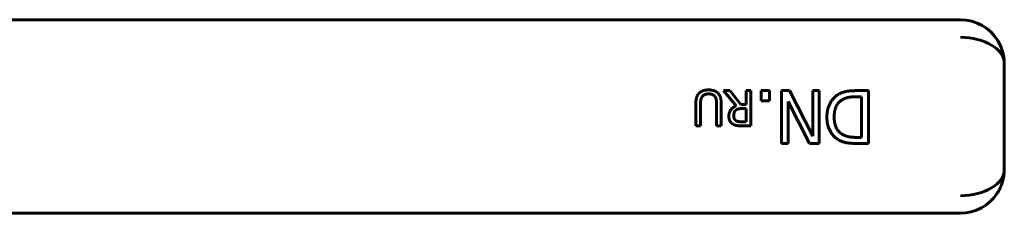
# Model space of a CAD drawing. Header units: millimetres. Extents: x 0 to 614, y 0 to 420.
# Tile 3 of 5: x 233 to 289, y 113 to 124. Entities that reach past the tile are written whole.
import ezdxf

# ---------------------------------------------------------------- set-up
doc = ezdxf.new("R2010")
doc.units = ezdxf.units.MM
doc.linetypes.add('K5LT_BASIC', pattern=[0])
doc.layers.add('Системный слой (1)', color=251, linetype='Continuous', true_color=0x6c6c6c)

msp = doc.modelspace()

# ---------------------------------------------------------------- linework, layer by layer
at = {"layer": 'Системный слой (1)', "color": 143, "linetype": 'K5LT_BASIC', "lineweight": 60, "true_color": 0x33acca}
for p, q in [((286.9074, 123.6012), (206.9606, 123.6012)), ((289.4074, 115.1012), (289.4074, 121.1012)), ((273.4146, 119.5703), (273.7598, 119.5703)), ((274.1261, 118.7), (273.4146, 119.5703)), ((273.7598, 119.5703), (274.3919, 118.7745)), ((274.6966, 119.5703), (274.9624, 119.5703)), ((274.6966, 118.7745), (274.6966, 119.5703)), ((274.9624, 119.5703), (274.9624, 117.5703)), ((275.5515, 119.5703), (276.0329, 119.5703)), ((275.5515, 118.9966), (275.5515, 119.5703)), ((276.0329, 119.5703), (276.0329, 118.9966)), ((276.7185, 119.5703), (277.1658, 119.5703)), ((276.7185, 116.5703), (276.7185, 119.5703)), ((277.1658, 119.5703), (278.4932, 116.9836)), ((278.4932, 116.9836), (278.4932, 119.5703)), ((278.4932, 119.5703), (278.8651, 119.5703)), ((278.8651, 119.5703), (278.8651, 116.5703)), ((280.9729, 119.5703), (281.6633, 119.5703)), ((281.6633, 119.5703), (281.6633, 116.5703)), ((276.0329, 118.9966), (275.5515, 118.9966)), ((278.2987, 116.5703), (277.0904, 118.9455)), ((277.0904, 118.9455), (277.0904, 116.5703)), ((281.2646, 119.2251), (280.9608, 119.2251)), ((281.2646, 116.9155), (281.2646, 119.2251)), ((271.8327, 117.5703), (271.8327, 118.8183)), ((272.0985, 118.8248), (272.0985, 117.5703)), ((273.0142, 117.5703), (273.0142, 118.8183)), ((273.28, 118.8183), (273.28, 117.5703)), ((274.3919, 118.7745), (274.6966, 118.7745)), ((274.6966, 118.5525), (274.4632, 118.5525)), ((274.6966, 117.8004), (274.6966, 118.5525)), ((272.0985, 117.5703), (271.8327, 117.5703)), ((273.28, 117.5703), (273.0142, 117.5703)), ((274.4324, 117.8004), (274.6966, 117.8004)), ((274.9624, 117.5703), (274.447, 117.5703)), ((280.9608, 116.9155), (281.2646, 116.9155)), ((277.0904, 116.5703), (276.7185, 116.5703)), ((278.8651, 116.5703), (278.2987, 116.5703)), ((281.6633, 116.5703), (280.9802, 116.5703)), ((206.9606, 112.6012), (286.9074, 112.6012))]:
    msp.add_line(p, q, dxfattribs=at)
for centre, start, end in [((286.9074, 121.1012), 30.72645, 90), ((286.9074, 115.1012), 270, 326.99391)]:
    msp.add_arc(centre, 2.5, start, end, dxfattribs=at)
for centre, major_axis, start_param, end_param in [((286.9074, 121.1012), (-2.5, 0), 3.1415927, 4.712389), ((286.9074, 115.1012), (2.5, 0), 4.712389, 6.2831853)]:
    msp.add_ellipse(centre, major_axis=major_axis, ratio=0.6, start_param=start_param, end_param=end_param, dxfattribs=at)
for points, knots in [([(289.0029, 122.4627), (289.0112, 122.45), (289.0193, 122.4371), (289.045, 122.3958), (289.062, 122.367), (289.1098, 122.2827), (289.1389, 122.2264), (289.208, 122.0799), (289.2447, 121.9886), (289.2866, 121.8642), (289.2968, 121.8318), (289.3083, 121.7925), (289.3103, 121.7857), (289.3141, 121.7723), (289.3159, 121.7657), (289.3214, 121.7459), (289.3249, 121.7326), (289.3351, 121.693), (289.3415, 121.6666), (289.3592, 121.5875), (289.3692, 121.5347), (289.3922, 121.3885), (289.4014, 121.295), (289.4067, 121.1684), (289.4074, 121.1348), (289.4074, 121.1012)], [0.1393962, 0.1393962, 0.1393962, 0.1393962, 0.8363774, 0.8363774, 2.369736, 2.369736, 5.2970569, 5.2970569, 9.8970569, 9.8970569, 11.5088181, 11.5088181, 11.8465077, 11.8465077, 12.1738067, 12.1738067, 12.8284048, 12.8284048, 14.1324057, 14.1324057, 16.7300168, 16.7300168, 21.3300168, 21.3300168, 23, 23, 23, 23]), ([(289.0553, 122.3779), (289.062, 122.3666), (289.0687, 122.3552), (289.09, 122.3178), (289.1042, 122.2917), (289.1456, 122.2128), (289.1713, 122.1592), (289.1997, 122.0944), (289.2044, 122.0835), (289.2179, 122.0514), (289.2265, 122.0302), (289.2424, 121.9895), (289.2497, 121.9701), (289.2632, 121.9329), (289.2694, 121.9152), (289.2808, 121.8812), (289.2861, 121.865), (289.2964, 121.8326), (289.3013, 121.8164), (289.3071, 121.7967), (289.3081, 121.7932), (289.31, 121.7865), (289.311, 121.7832), (289.3137, 121.7735), (289.3156, 121.767), (289.3209, 121.7475), (289.3244, 121.7346), (289.3344, 121.6959), (289.3406, 121.6702), (289.358, 121.5934), (289.3678, 121.5422), (289.3901, 121.4038), (289.3994, 121.3164), (289.4062, 121.1867), (289.4074, 121.1439), (289.4074, 121.1012)], [0.1561091, 0.1561091, 0.1561091, 0.1561091, 0.7805454, 0.7805454, 2.1855272, 2.1855272, 4.9954907, 4.9954907, 5.5644197, 5.5644197, 6.6631388, 6.6631388, 7.6619744, 7.6619744, 8.5700068, 8.5700068, 9.3954907, 9.3954907, 10.2209747, 10.2209747, 10.3967471, 10.3967471, 10.5618666, 10.5618666, 10.8921055, 10.8921055, 11.5472569, 11.5472569, 12.8469067, 12.8469067, 15.4249004, 15.4249004, 19.8249004, 19.8249004, 22, 22, 22, 22]), ([(289.003, 113.7399), (289.0113, 113.7528), (289.0195, 113.7656), (289.0452, 113.8071), (289.0622, 113.8359), (289.1101, 113.9204), (289.1393, 113.9768), (289.2084, 114.1234), (289.245, 114.2147), (289.2868, 114.3388), (289.2969, 114.3709), (289.3083, 114.4099), (289.3103, 114.4168), (289.3141, 114.4302), (289.3159, 114.4368), (289.3214, 114.4566), (289.3249, 114.4698), (289.3351, 114.5095), (289.3415, 114.5359), (289.3592, 114.615), (289.3692, 114.6677), (289.3922, 114.814), (289.4014, 114.9074), (289.4067, 115.034), (289.4074, 115.0677), (289.4074, 115.1012)], [0.1397052, 0.1397052, 0.1397052, 0.1397052, 0.838231, 0.838231, 2.3749878, 2.3749878, 5.3087963, 5.3087963, 9.9087963, 9.9087963, 11.5069497, 11.5069497, 11.8446953, 11.8446953, 12.1720486, 12.1720486, 12.8267552, 12.8267552, 14.1309723, 14.1309723, 16.7290141, 16.7290141, 21.3290141, 21.3290141, 23, 23, 23, 23])]:
    msp.add_open_spline(points, degree=3, knots=knots, dxfattribs=at)
for points in [[(272.024, 119.4277), (272.1196, 119.5217), (272.3724, 119.6124), (272.5572, 119.6124)], [(272.5572, 119.6124), (272.7339, 119.6124), (272.9964, 119.5201), (273.0888, 119.4277)], [(279.9105, 119.3296), (280.139, 119.4731), (280.6082, 119.5703), (280.9729, 119.5703)], [(271.8327, 118.8183), (271.8327, 119.0273), (271.917, 119.3256), (272.024, 119.4277)], [(272.1844, 119.2218), (272.1342, 119.1457), (272.0985, 118.9593), (272.0985, 118.8248)], [(272.5572, 119.3855), (272.4324, 119.3855), (272.2379, 119.3029), (272.1844, 119.2218)], [(272.9283, 119.2218), (272.8749, 119.3029), (272.6901, 119.3855), (272.5572, 119.3855)], [(273.0142, 118.8183), (273.0142, 118.9577), (272.9786, 119.1457), (272.9283, 119.2218)], [(273.0888, 119.4277), (273.1941, 119.3239), (273.28, 119.0322), (273.28, 118.8183)], [(279.2979, 118.0727), (279.2979, 118.4836), (279.6309, 119.1448), (279.9105, 119.3296)], [(280.1317, 119.0257), (279.9227, 118.8847), (279.7136, 118.4179), (279.7136, 118.0679)], [(280.9608, 119.2251), (280.6958, 119.2251), (280.2946, 119.14), (280.1317, 119.0257)], [(273.7112, 118.1132), (273.7112, 118.332), (273.9348, 118.6286), (274.1261, 118.7)], [(274.1018, 118.4487), (274.0434, 118.3936), (273.9883, 118.238), (273.9883, 118.1343)], [(274.4632, 118.5525), (274.3481, 118.5525), (274.165, 118.5119), (274.1018, 118.4487)], [(273.9381, 117.6756), (273.8327, 117.7437), (273.7112, 117.956), (273.7112, 118.1132)], [(273.9883, 118.1343), (273.9883, 118.0468), (274.0499, 117.9123), (274.1147, 117.8685)], [(274.1147, 117.8685), (274.1715, 117.8312), (274.3222, 117.8004), (274.4324, 117.8004)], [(279.9056, 116.8085), (279.6163, 117.0006), (279.2979, 117.6351), (279.2979, 118.0727)], [(279.7136, 118.0679), (279.7136, 117.7226), (279.9421, 117.234), (280.1682, 117.0954)], [(274.447, 117.5703), (274.2752, 117.5703), (274.0434, 117.6076), (273.9381, 117.6756)], [(280.9802, 116.5703), (280.5572, 116.5703), (280.0758, 116.6967), (279.9056, 116.8085)], [(280.1682, 117.0954), (280.3287, 117.0006), (280.6909, 116.9155), (280.9608, 116.9155)]]:
    msp.add_open_spline(points, degree=2, dxfattribs=at)

doc.saveas('drawing.dxf')
